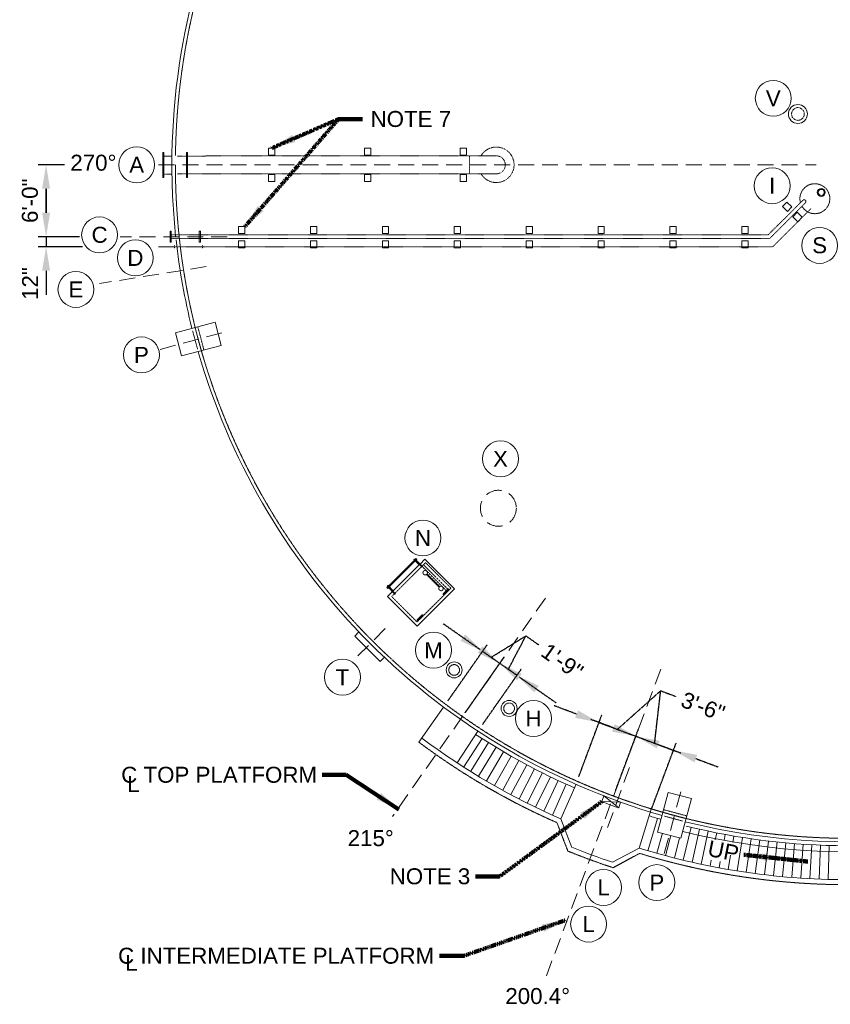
# Model space of a CAD drawing. Header units: inches. Extents: x -502 to 3161, y -1754 to 810.
# Tile 2 of 5: x -502 to 310, y -803 to 183. Entities that reach past the tile are written whole.
import ezdxf

# ---------------------------------------------------------------- set-up
doc = ezdxf.new("R2010")
doc.units = ezdxf.units.IN
doc.header["$MEASUREMENT"] = 0
for name, pattern in [('( Dashed )', [9, 6, -3]), ('CENTER', [0.629921, 0.393701, -0.07874, 0.07874, -0.07874]), ('HIDDEN', [0.19685, 0.15748, -0.03937])]:
    doc.linetypes.add(name, pattern=pattern)
doc.layers.get('DefPoints').update_dxf_attribs({"lineweight": 0})
for name, color, linetype, lineweight in [('G-ANNO-DIMS', 2, 'Continuous', 0), ('G-ANNO-KEYN', 2, 'Continuous', 0), ('G-ANNO-NOTE', 4, 'Continuous', 30), ('G-GRID-COOR', 2, 'Continuous', 13), ('M-ANNO-TEXT', 13, 'Continuous', 0), ('M-DETL LGHT', 3, 'Continuous', 0), ('m-detl-hide', 3, 'HIDDEN', 0), ('M-DETL-LGHT', 3, 'Continuous', 0), ('M-DETL-MEDM', 5, 'Continuous', 0), ('M-DETL-MLGT', 2, 'Continuous', 0), ('M-DETL-YELW', 2, 'Continuous', 0), ('X-ANNO-TEXT', 13, 'Continuous', 0), ('X-DETL-XLGT', 1, 'Continuous', 0)]:
    doc.layers.add(name, color=color, linetype=linetype, lineweight=lineweight)
doc.styles.add("AEC_AC_12ArchDims-CC_3-32_1'", font='arial.ttf', dxfattribs={"height": 16})
doc.styles.add("AEC_AC_51Text-LeftTop_3-32_1'", font='arial.ttf', dxfattribs={"height": 16})
doc.dimstyles.new("AEC_AC_12_Arch-Dims_3-32_1'", dxfattribs={"dimtxt": 16, "dimasz": 24, "dimexe": 8, "dimexo": 8, "dimgap": 8, "dimtad": 1, "dimdec": 4, "dimzin": 15, "dimdsep": 46, "dimlunit": 4, "dimtxsty": "AEC_AC_12ArchDims-CC_3-32_1'", "dimcen": 0.09, "dimclrd": 256, "dimclre": 256, "dimazin": 2, "dimtfac": 0.7, "dimtdec": 4, "dimtix": 1, "dimtmove": 1, "dimatfit": 3, "dimfxl": 1, "dimfrac": 1, "dimtolj": 1, "dimtzin": 15, "dimlwd": 30, "dimlwe": 30, "dimarcsym": 0})
doc.dimstyles.new("AEC_AC_51_Notes_3-32_1'", dxfattribs={"dimtxt": 16, "dimasz": 24, "dimexe": 8, "dimexo": 8, "dimgap": 8, "dimtad": 1, "dimjust": 1, "dimdec": 3, "dimzin": 15, "dimdsep": 46, "dimlunit": 5, "dimtxsty": "AEC_AC_51Text-LeftTop_3-32_1'", "dimcen": 0.09, "dimclrd": 256, "dimclre": 256, "dimazin": 2, "dimtfac": 0.7, "dimtdec": 3, "dimtmove": 1, "dimatfit": 1, "dimfxl": 1, "dimfrac": 1, "dimtolj": 1, "dimtzin": 15, "dimlwd": 30, "dimlwe": 30, "dimarcsym": 0})

# ---------------------------------------------------------------- blocks, each defined once
blk = doc.blocks.new('A$C3E053B37')
at = {"layer": 'M-DETL-YELW'}
for p, q in [((-2.99, -4.93), (-2.99, 2)), ((-2.99, 2), (39, 2)), ((39, -51.01), (39, 2)), ((-10.06, -5.56), (-10.63, -5.56)), ((-10.63, -5.56), (-10.63, -6.22)), ((-10.63, -6.22), (-2.99, -6.22)), ((0.71, -4.93), (-10.06, -4.93)), ((-10.06, -5.56), (-10.06, -4.93)), ((-10.06, -5.56), (0.71, -5.56)), ((-9.81, -4.86), (-9.81, -4)), ((-9.81, -4), (-8.42, -4)), ((-9.59, -6.22), (-9.59, -42.79)), ((-8.42, -4), (-8.72, -4)), ((-8.69, -6.22), (-8.69, -42.79)), ((-8.42, -4), (-8.42, -4.86)), ((-7.72, -5.56), (-7.72, -6.22)), ((-2.99, -43.45), (-2.99, -5.56)), ((34.61, -2.61), (34.61, -9.59)), ((35.27, -9.59), (35.27, -2.61)), ((34.61, -46.39), (34.61, -39.41)), ((35.27, -39.41), (35.27, -46.39)), ((-10.63, -42.79), (-2.99, -42.79)), ((-10.63, -43.45), (-10.63, -42.79)), ((-10.06, -43.45), (-10.63, -43.45)), ((-10.06, -43.45), (0.71, -43.45)), ((-10.06, -43.45), (-10.06, -44.07)), ((0.71, -44.07), (-10.06, -44.07)), ((-9.81, -44.14), (-9.81, -45.01)), ((-9.81, -45.01), (-8.42, -45.01)), ((-8.42, -45.01), (-8.72, -45.01)), ((-8.42, -45.01), (-8.42, -44.14)), ((-7.72, -43.45), (-7.72, -42.79)), ((-2.99, -51.01), (-2.99, -44.07)), ((-2.99, -51.01), (39, -51.01))]:
    blk.add_line(p, q, dxfattribs=at)
at = {"layer": 'M-DETL-YELW', "linetype": 'Continuous'}
blk.add_line((-2, 2), (38, 2), dxfattribs=at)
at = {"layer": 'M-DETL-YELW', "linetype": 'HIDDEN'}
for p, q in [((0.01, 0), (0, -48)), ((0.01, 0), (36, 0)), ((36, 0), (36, -48.01)), ((0, -2.99), (36, -2.99)), ((0, -5.11), (36, -5.11)), ((0.71, -4.93), (0.71, -5.56)), ((26.99, -6.83), (9.01, -6.83)), ((26.99, -7.88), (9.01, -7.88)), ((0, -48), (36, -48.01)), ((0.71, -44.07), (0.71, -43.45))]:
    blk.add_line(p, q, dxfattribs=at)
for centre in [(6.82, -7.36), (29.18, -7.36)]:
    blk.add_circle(centre, 2.25, dxfattribs=at)
at = {"layer": 'M-DETL-YELW'}
for centre, start, end in [((34.94, -2.66), 7.51462, 172.48537), ((34.94, -9.55), 187.47919, 352.48708), ((34.94, -39.46), 7.51292, 172.52081), ((34.94, -46.35), 187.51463, 352.48538)]:
    blk.add_arc(centre, 0.336, start, end, dxfattribs=at)
blk = doc.blocks.new('A$C77D2708D')
at = {"layer": 'M-DETL LGHT'}
for p, q in [((5.27, 7.42), (0.22, 10.68)), ((-4.94, -7.42), (-9.98, -4.16))]:
    blk.add_line(p, q, dxfattribs=at)
blk.add_arc((250.53, -172.19), 310, 143.85047, 147.1792, dxfattribs=at)
at = {"layer": 'X-DETL-XLGT'}
for p, q in [((0.22, 10.68), (-4.94, -7.42)), ((5.27, 7.42), (-9.98, -4.16))]:
    blk.add_line(p, q, dxfattribs=at)
blk = doc.blocks.new('*D56')
at = {"layer": 'DefPoints', "color": 0, "transparency": 16777216}
for p in [(-449.13, 37.64), (-475.7, -34.37), (-459.96, -34.37)]:
    blk.add_point(p, dxfattribs=at)
at = {"layer": 'G-ANNO-DIMS', "lineweight": 30, "transparency": 16777216}
for p, q in [((-457.13, 37.64), (-483.7, 37.64)), ((-475.7, 13.64), (-475.7, -10.37)), ((-467.96, -34.37), (-483.7, -34.37))]:
    blk.add_line(p, q, dxfattribs=at)
at = {"layer": 'G-ANNO-DIMS', "transparency": 16777216}
for points in [[(-479.7, 13.64), (-471.7, 13.64), (-475.7, 37.64)], [(-479.7, -10.37), (-471.7, -10.37), (-475.7, -34.37)]]:
    blk.add_solid(points, dxfattribs=at)
at = {"layer": 'G-ANNO-DIMS', "color": 0, "lineweight": 30, "transparency": 16777216, "insert": (-491.87, 1.64), "char_height": 16, "attachment_point": 5, "rotation": 90, "style": "AEC_AC_12ArchDims-CC_3-32_1'"}
blk.add_mtext('\\A1;6\'-0"', dxfattribs=at)
blk = doc.blocks.new('*D57')
at = {"layer": 'DefPoints', "color": 0, "transparency": 16777216}
for p in [(-434.27, -34.37), (-475.7, -44.42), (-431.35, -44.42)]:
    blk.add_point(p, dxfattribs=at)
at = {"layer": 'G-ANNO-DIMS', "lineweight": 30, "transparency": 16777216}
for p, q in [((-475.7, -10.37), (-475.7, 13.63)), ((-442.27, -34.37), (-483.7, -34.37)), ((-475.7, -34.37), (-475.7, -44.42)), ((-439.35, -44.42), (-483.7, -44.42)), ((-475.7, -68.42), (-475.7, -92.42))]:
    blk.add_line(p, q, dxfattribs=at)
at = {"layer": 'G-ANNO-DIMS', "transparency": 16777216}
for points in [[(-479.7, -10.37), (-471.7, -10.37), (-475.7, -34.37)], [(-479.7, -68.42), (-471.7, -68.42), (-475.7, -44.42)]]:
    blk.add_solid(points, dxfattribs=at)
at = {"layer": 'G-ANNO-DIMS', "color": 0, "lineweight": 30, "transparency": 16777216, "insert": (-491.73, -81.29), "char_height": 16, "attachment_point": 5, "rotation": 90, "style": "AEC_AC_12ArchDims-CC_3-32_1'"}
blk.add_mtext('\\A1;12"', dxfattribs=at)
blk = doc.blocks.new('*D58')
at = {"layer": 'DefPoints', "color": 0, "linetype": 'CENTER', "transparency": 16777216}
for p in [(-21.29, -461.65), (-77.78, -505.71), (-60.57, -517.75)]:
    blk.add_point(p, dxfattribs=at)
at = {"layer": 'G-ANNO-DIMS', "linetype": 'CENTER', "lineweight": 30, "transparency": 16777216}
for p, q in [((-58.16, -435.84), (-77.81, -422.08)), ((-73.19, -499.15), (-33.91, -443.05)), ((-29.89, -455.63), (4.89, -434.15)), ((4.89, -434.15), (17.99, -443.32)), ((-38.5, -449.61), (-21.29, -461.65)), ((-38.5, -449.61), (-21.29, -461.65)), ((-55.99, -511.2), (-16.7, -455.1)), ((-1.63, -475.42), (18.03, -489.18))]:
    blk.add_line(p, q, dxfattribs=at)
at = {"layer": 'G-ANNO-DIMS', "linetype": 'CENTER', "transparency": 16777216}
for points in [[(-55.86, -432.57), (-60.45, -439.12), (-38.5, -449.61)], [(0.66, -472.14), (-3.93, -478.7), (-21.29, -461.65)]]:
    blk.add_solid(points, dxfattribs=at)
at = {"layer": 'G-ANNO-DIMS', "color": 0, "linetype": 'CENTER', "lineweight": 30, "transparency": 16777216, "insert": (41.35, -459.68), "char_height": 16, "attachment_point": 5, "rotation": 325, "style": "AEC_AC_12ArchDims-CC_3-32_1'"}
blk.add_mtext('\\A1;1\'-9"', dxfattribs=at)
blk = doc.blocks.new('*D59')
at = {"layer": 'DefPoints', "color": 0, "linetype": 'CENTER', "transparency": 16777216}
for p in [(-21.29, -461.65), (-60.39, -517.49), (-43.19, -529.53)]:
    blk.add_point(p, dxfattribs=at)
at = {"layer": 'G-ANNO-DIMS', "linetype": 'CENTER', "lineweight": 30, "transparency": 16777216}
for p, q in [((-40.95, -447.89), (-60.61, -434.12)), ((-12.69, -467.68), (4.89, -434.15)), ((4.89, -434.15), (17.99, -443.32)), ((-55.8, -510.93), (-16.7, -455.1)), ((-4.09, -473.7), (-21.29, -461.65)), ((-4.09, -473.7), (-21.29, -461.65)), ((-38.6, -522.98), (0.5, -467.14)), ((15.57, -487.46), (35.23, -501.23))]:
    blk.add_line(p, q, dxfattribs=at)
at = {"layer": 'G-ANNO-DIMS', "linetype": 'CENTER', "transparency": 16777216}
for points in [[(-38.66, -444.61), (-43.25, -451.16), (-21.29, -461.65)], [(17.86, -484.19), (13.27, -490.74), (-4.09, -473.7)]]:
    blk.add_solid(points, dxfattribs=at)
at = {"layer": 'G-ANNO-DIMS', "color": 0, "linetype": 'CENTER', "lineweight": 30, "transparency": 16777216, "insert": (41.35, -459.68), "char_height": 16, "attachment_point": 5, "rotation": 325, "style": "AEC_AC_12ArchDims-CC_3-32_1'"}
blk.add_mtext('\\A1;1\'-9"', dxfattribs=at)
blk = doc.blocks.new('*D61')
at = {"layer": 'DefPoints', "color": 0, "linetype": 'CENTER', "transparency": 16777216}
for p in [(115.03, -534.65), (55.1, -582.63), (91.97, -596.4)]:
    blk.add_point(p, dxfattribs=at)
at = {"layer": 'G-ANNO-DIMS', "linetype": 'CENTER', "lineweight": 30, "transparency": 16777216}
for p, q in [((96.59, -527.76), (139.92, -489.11)), ((139.92, -489.11), (154.91, -494.7)), ((55.67, -512.48), (33.19, -504.09)), ((57.9, -575.13), (80.95, -513.38)), ((78.15, -520.88), (115.03, -534.65)), ((78.15, -520.88), (115.03, -534.65)), ((94.77, -588.9), (117.83, -527.15)), ((137.51, -543.04), (160, -551.44))]:
    blk.add_line(p, q, dxfattribs=at)
at = {"layer": 'G-ANNO-DIMS', "linetype": 'CENTER', "transparency": 16777216}
for points in [[(57.07, -508.74), (54.27, -516.23), (78.15, -520.88)], [(138.91, -539.3), (136.11, -546.79), (115.03, -534.65)]]:
    blk.add_solid(points, dxfattribs=at)
at = {"layer": 'G-ANNO-DIMS', "color": 0, "linetype": 'CENTER', "lineweight": 30, "transparency": 16777216, "insert": (182.32, -504.94), "char_height": 16, "attachment_point": 5, "rotation": 339.52548, "style": "AEC_AC_12ArchDims-CC_3-32_1'"}
blk.add_mtext('\\A1;3\'-6"', dxfattribs=at)
blk = doc.blocks.new('*D60')
at = {"layer": 'DefPoints', "color": 0, "linetype": 'CENTER', "transparency": 16777216}
for p in [(152.72, -548.72), (91.97, -596.4), (128.22, -614.34)]:
    blk.add_point(p, dxfattribs=at)
at = {"layer": 'G-ANNO-DIMS', "linetype": 'CENTER', "lineweight": 30, "transparency": 16777216}
for p, q in [((133.87, -541.68), (139.92, -489.11)), ((139.92, -489.11), (154.91, -494.7)), ((92.55, -526.25), (70.06, -517.86)), ((94.77, -588.9), (117.83, -527.15)), ((115.03, -534.65), (152.72, -548.72)), ((115.03, -534.65), (152.72, -548.72)), ((131.01, -606.85), (155.52, -541.22)), ((175.2, -557.11), (197.69, -565.51))]:
    blk.add_line(p, q, dxfattribs=at)
at = {"layer": 'G-ANNO-DIMS', "linetype": 'CENTER', "transparency": 16777216}
for points in [[(93.95, -522.51), (91.15, -530), (115.03, -534.65)], [(176.6, -553.37), (173.8, -560.86), (152.72, -548.72)]]:
    blk.add_solid(points, dxfattribs=at)
at = {"layer": 'G-ANNO-DIMS', "color": 0, "linetype": 'CENTER', "lineweight": 30, "transparency": 16777216, "insert": (182.32, -504.94), "char_height": 16, "attachment_point": 5, "rotation": 339.52548, "style": "AEC_AC_12ArchDims-CC_3-32_1'"}
blk.add_mtext('\\A1;3\'-6"', dxfattribs=at)

msp = doc.modelspace()

# ---------------------------------------------------------------- linework, layer by layer
at = {"layer": 'G-ANNO-KEYN'}
for centre in [(252.72203, 104.23088, -0.00197), (-384.96772, 37.632, -0.00197), (251.62451, 16.66695, -0.00197), (-422.10088, -32.57835, -0.00197), (299.14836, -43.08308, -0.00197), (-386.30315, -55.58741, -0.00394), (-445.79851, -87.1624, -0.00197), (-380.20295, -152.74567, -0.00197), (-20.56469, -256.82851, -0.00197), (-98.22431, -336.12409, -0.00197), (-87.67402, -448.5178, -0.00197), (-178.8262, -475.55331, -0.00197), (12.4972, -516.89619, -0.00197), (82.71788, -686.09746, -0.00197), (136.01962, -681.25818, -0.00197), (67.74653, -722.79286, -0.00197)]:
    msp.add_circle(centre, 18, dxfattribs=at)
at = {"layer": 'G-GRID-COOR', "linetype": '( Dashed )', "lineweight": 13, "ltscale": 2.666667}
for p, q in [((-362.94125, 37.63305, -0.00197), (295.55126, 37.63305, -0.00197)), ((-294.20026, -34.3577, -0.00197), (-401.47181, -34.3577, -0.00197)), ((-347.22789, -44.44129, -0.00197), (-369.61035, -44.44129, -0.00197)), ((-315.34419, -64.31184, -0.00197), (-422.32728, -81.2563, -0.00197)), ((-361.52042, -147.20659, -0.00197), (-295.46885, -129.50812, -0.00197)), ((-135.95203, -426.62948, -0.00197), (-163.27897, -454.22916, -0.00197)), ((108.61663, -565.97089, -0.00197), (84.0515, -633.46301, -0.00197)), ((143.47086, -652.19787, -0.00197), (161.90415, -583.40386, -0.00197))]:
    msp.add_line(p, q, dxfattribs=at)
at = {"layer": 'G-GRID-COOR', "linetype": '( Dashed )', "lineweight": 13, "ltscale": 2.666667, "elevation": -0.00197, "flags": 128}
for points in [[(24.38114, -396.42305), (-128.64219, -614.96302)], [(140.15445, -467.35854), (23.9711, -778.52689)]]:
    msp.add_lwpolyline(points, dxfattribs=at)
at = {"layer": 'M-DETL LGHT'}
for p, q in [((-162.28706, -430.26235, -0.00197), (-166.51605, -434.53355, -0.00197)), ((-166.51605, -434.53355, -0.00197), (-140.93411, -459.86267, -0.00197)), ((-136.70512, -455.59147, -0.00197), (-140.93411, -459.86267, -0.00197))]:
    msp.add_line(p, q, dxfattribs=at)
for centre, radius in [((277.39881, 88.54474, -0.00197), 9.5), ((300.77519, 10.01055, -0.00197), 4), ((300.77519, 10.01055, -0.00197), 3)]:
    msp.add_circle(centre, radius, dxfattribs=at)
at = {"layer": 'M-DETL LGHT', "linetype": 'HIDDEN', "ltscale": 20}
msp.add_circle((277.39881, 88.54474, -0.00197), 6.375, dxfattribs=at)
at = {"layer": 'M-DETL LGHT', "linetype": '( Dashed )', "lineweight": 13, "ltscale": 2.666667}
msp.add_circle((-22.6587, -306.32637), 18, dxfattribs=at)
at = {"layer": 'M-DETL LGHT'}
for points in [[(-339.90387, -153.83776, -0.00197), (-300.19356, -143.20919, -0.00197), (-306.40538, -120.02701, -0.00197), (-346.10912, -130.65383, -0.00197)], [(160.02192, -636.79289, -0.00197), (170.67249, -597.08848, -0.00197), (147.49023, -590.87696, -0.00197), (136.84142, -630.57481, -0.00197)]]:
    msp.add_3dface(points, dxfattribs=at)
at = {"layer": 'm-detl-hide', "ltscale": 0.5}
for p, q in [((-347.22789, -46.19097, -0.00197), (-347.22789, -42.6916, -0.00197)), ((-319.17862, -46.19097, -0.00197), (-319.17862, -42.6916, -0.00197))]:
    msp.add_line(p, q, dxfattribs=at)
at = {"layer": 'm-detl-hide'}
msp.add_arc((283.72052, 0.92505, -0.00197), 1.73895, 314.98938322, 134.98938322, dxfattribs=at)
at = {"layer": 'M-DETL-LGHT', "color": 3, "linetype": 'Continuous'}
for p, q in [((-357.60891, 50.02901, -0.00197), (-358.79001, 50.02901, -0.00197)), ((-358.79001, 50.02901, -0.00197), (-358.79001, 24.83221, -0.00197)), ((-357.60891, 50.02901, -0.00197), (-357.60891, 24.83221, -0.00197)), ((-334.02239, 50.02901, -0.00197), (-335.20349, 50.02901, -0.00197)), ((-335.20349, 50.02901, -0.00197), (-335.20349, 24.83221, -0.00197)), ((-334.02239, 50.02901, -0.00197), (-334.02239, 24.83221, -0.00197)), ((-357.60891, 24.83221, -0.00197), (-358.79001, 24.83221, -0.00197)), ((-334.02239, 24.83221, -0.00197), (-335.20349, 24.83221, -0.00197)), ((-350.3562, -28.86713, -0.00197), (-351.5373, -28.86713, -0.00197)), ((-351.5373, -28.86713, -0.00197), (-351.5373, -39.86711, -0.00197)), ((-351.5373, -28.86713, -0.00197), (-351.5373, -39.86711, -0.00197)), ((-350.3562, -28.86713, -0.00197), (-350.3562, -39.86711, -0.00197)), ((-322.21978, -28.85788, -0.00197), (-322.30593, -39.85752, -0.00197)), ((-322.21978, -28.85788, -0.00197), (-322.30593, -39.85752, -0.00197)), ((-321.03871, -28.86713, -0.00197), (-322.21978, -28.85788, -0.00197)), ((-321.03871, -28.86713, -0.00197), (-321.12486, -39.86677, -0.00197)), ((-350.3562, -39.86711, -0.00197), (-351.5373, -39.86711, -0.00197)), ((-321.12486, -39.86677, -0.00197), (-322.30593, -39.85752, -0.00197))]:
    msp.add_line(p, q, dxfattribs=at)
at = {"layer": 'M-DETL-LGHT', "color": 3, "linetype": 'HIDDEN', "ltscale": 0.5}
for p, q in [((-349.63249, 46.42577, -0.00197), (-357.60891, 46.41846, -0.00197)), ((-24.70055, 46.72345, -0.00197), (-344.41013, 46.43056, -0.00197)), ((-51.70055, 28.72214, -0.00197), (-51.70055, 46.72345, -0.00197)), ((-349.62699, 28.42579, -0.00197), (-357.60891, 28.41851, -0.00197)), ((-24.70055, 28.72214, -0.00197), (-344.27037, 28.43067, -0.00197))]:
    msp.add_line(p, q, dxfattribs=at)
at = {"layer": 'M-DETL-LGHT'}
for p, q in [((-38.99841, -536.99153, -0.00197), (-57.10484, -565.43307, -0.00197)), ((-32.57695, -541.0384, -0.00197), (-50.34835, -569.76998, -0.00197)), ((-25.03276, -545.6645, -0.00197), (-42.43471, -574.63238, -0.00197)), ((-17.42825, -550.19048, -0.00197), (-34.45864, -579.39168, -0.00197)), ((-9.76477, -554.61555, -0.00197), (-26.42149, -584.04708, -0.00197)), ((-2.04368, -558.93892, -0.00197), (-18.3246, -588.59779, -0.00197)), ((5.73364, -563.15983, -0.00197), (-10.16935, -593.04306, -0.00197)), ((13.56581, -567.27755, -0.00197), (-1.9571, -597.38213, -0.00197)), ((21.45143, -571.29135, -0.00197), (6.31077, -601.61427, -0.00197)), ((29.38911, -575.20054, -0.00197), (14.63285, -605.73877, -0.00197)), ((37.37743, -579.00442, -0.00197), (23.00776, -609.75493, -0.00197)), ((45.41496, -582.70233, -0.00197), (31.43407, -613.66208, -0.00197)), ((55.09909, -582.62706, -0.00197), (39.91038, -617.45956, -0.00197)), ((39.90246, -617.43901, -0.00197), (50.92253, -646.04468, -0.00197)), ((118.31713, -646.59543, -0.00197), (91.7788, -660.88486, -0.00197))]:
    msp.add_line(p, q, dxfattribs=at)
at = {"layer": 'M-DETL-LGHT', "linetype": 'CENTER'}
for p, q in [((35.99402, -621.20227, -0.00197), (46.972, -649.69869, -0.00197)), ((118.86297, -651.98026, -0.00197), (92.25244, -666.30856, -0.00197))]:
    msp.add_line(p, q, dxfattribs=at)
at = {"layer": 'M-DETL-LGHT', "color": 3, "linetype": 'HIDDEN', "ltscale": 0.5, "elevation": -0.00197, "flags": 128}
for points in [[(-350.3562, -32.6204), (247.44186, -32.6204), (282.49112, 2.1549)], [(-350.3562, -36.11318), (249.13506, -36.11318), (284.94991, -0.3048)], [(-347.22789, -44.44129), (252.23181, -44.36317), (290.5694, -6.02559)]]:
    msp.add_lwpolyline(points, dxfattribs=at)
at = {"layer": 'M-DETL-LGHT', "elevation": -0.00197, "flags": 128}
for points in [[(-102.24915, -540.65746), (-77.77652, -505.70693)], [(-64.00366, -561.31371), (-43.18555, -529.53067)], [(130.26651, -607.66036), (118.31713, -646.59543)], [(118.31713, -646.59543), (130.26651, -607.66036)], [(127.14795, -649.38552), (136.66389, -616.8863)], [(162.59972, -658.78696), (170.43862, -625.843)], [(171.53429, -660.85253), (178.95055, -627.81087)], [(180.49459, -662.80349), (187.48698, -629.66953)], [(135.965, -651.906), (141.62662, -631.60967)], [(144.81361, -654.31332), (150.21218, -633.95592)], [(153.69234, -656.6071), (158.7994, -636.30262)], [(194.64105, -638.52824), (196.04652, -631.4187)], [(203.50102, -639.16806), (204.62777, -633.05808)], [(212.13448, -640.98259), (213.22931, -634.58739)], [(216.56359, -669.45501), (221.84974, -636.0064)], [(225.63039, -670.82844), (230.48764, -637.31487)], [(234.71404, -672.08562), (239.14159, -638.51258)], [(243.81304, -673.22634), (247.81017, -639.59933)], [(252.92592, -674.25041), (256.49196, -640.57496)], [(262.05116, -675.15766), (265.18554, -641.43929)], [(271.18728, -675.94794), (273.88948, -642.19219)], [(280.33277, -676.62113), (282.60234, -642.83353)], [(289.48614, -677.17711), (291.32271, -643.36321)], [(298.64587, -677.61579), (300.04915, -643.78114)], [(307.81047, -677.9371), (308.78022, -644.08725)], [(189.47915, -664.63951), (190.64788, -658.72752)], [(198.48648, -666.36028), (199.63124, -660.15264)], [(207.51512, -667.96554), (209.95128, -653.73526)]]:
    msp.add_lwpolyline(points, dxfattribs=at)
at = {"layer": 'M-DETL-LGHT', "linetype": 'Continuous'}
for centre in [(-66.94417, -468.26986, -0.00197), (-11.89767, -506.81383, -0.00197)]:
    msp.add_circle(centre, 8, dxfattribs=at)
at = {"layer": 'M-DETL-LGHT', "linetype": 'HIDDEN', "ltscale": 10}
for centre in [(-66.94417, -468.26986, -0.00197), (-11.89767, -506.81383, -0.00197)]:
    msp.add_circle(centre, 5.375, dxfattribs=at)
at = {"layer": 'M-DETL-LGHT', "color": 3, "linetype": 'HIDDEN', "ltscale": 0.5}
for radius, start, end in [(17.78291, 210.38989103, 149.61010897), (8.99605, 270, 90)]:
    msp.add_arc((-24.70055, 37.63305, -0.00197), radius, start, end, dxfattribs=at)
at = {"layer": 'M-DETL-LGHT', "linetype": 'CENTER'}
for centre, radius, start, end in [((318.58149, 22.72634, -0.00197), 703.20674, 233.23384538, 246.30577688), ((317.80068, 18.58677, -0.00197), 721.0781, 247.93930671, 251.77236502), ((327.43527, 26.24845, -0.00197), 709.57494, 252.90602715, 270.63803147)]:
    msp.add_arc(centre, radius, start, end, dxfattribs=at)
at = {"layer": 'M-DETL-LGHT'}
for centre, radius, start, end in [((321.42758, 27.80322, -0.00197), 704, 233.29063938, 246.42917391), ((321.42758, 27.80322, -0.00197), 670, 236.79613203, 246.42860468), ((328.23716, 36.86868, -0.00197), 681.23667, 252.92550581, 253.98030406), ((328.23716, 36.86868, -0.00197), 681.23667, 256.18567263, 283.42282427), ((317.66528, 18.21759, -0.00197), 715.68487, 248.11150572, 251.60158269), ((327.4017, 26.35219, -0.00197), 704.68067, 252.74000023, 270.61055434)]:
    msp.add_arc(centre, radius, start, end, dxfattribs=at)
for points in [[(-252.80125, 54.35378, -0.00197), (-252.80354, 47.26441, -0.00197), (-246.55382, 47.26239, -0.00197), (-246.55153, 54.35176, -0.00197)], [(-156.80125, 54.35378, -0.00197), (-156.80354, 47.26441, -0.00197), (-150.55382, 47.26239, -0.00197), (-150.55153, 54.35176, -0.00197)], [(-60.80125, 54.35378, -0.00197), (-60.80354, 47.26441, -0.00197), (-54.55382, 47.26239, -0.00197), (-54.55153, 54.35176, -0.00197)], [(-252.80125, 27.91082, -0.00197), (-252.80354, 20.82145, -0.00197), (-246.55382, 20.81943, -0.00197), (-246.55153, 27.9088, -0.00197)], [(-156.80125, 27.91082, -0.00197), (-156.80354, 20.82145, -0.00197), (-150.55382, 20.81943, -0.00197), (-150.55153, 27.9088, -0.00197)], [(-60.80125, 27.91082, -0.00197), (-60.80354, 20.82145, -0.00197), (-54.55382, 20.81943, -0.00197), (-54.55153, 27.9088, -0.00197)], [(266.90004, -9.10836, -0.00197), (261.78981, -4.19463, -0.00197), (266.12157, 0.31036, -0.00197), (271.2318, -4.60338, -0.00197)], [(277.31581, -19.32287, -0.00197), (272.20558, -14.40914, -0.00197), (276.53734, -9.90416, -0.00197), (281.64757, -14.81789, -0.00197)], [(-282.80921, -31.31123, -0.00197), (-282.8115, -24.22186, -0.00197), (-276.56178, -24.21984, -0.00197), (-276.55949, -31.30922, -0.00197)], [(-210.80921, -31.31123, -0.00197), (-210.8115, -24.22186, -0.00197), (-204.56178, -24.21984, -0.00197), (-204.55949, -31.30922, -0.00197)], [(-138.80921, -31.31123, -0.00197), (-138.8115, -24.22186, -0.00197), (-132.56178, -24.21984, -0.00197), (-132.55949, -31.30922, -0.00197)], [(-66.80921, -31.31123, -0.00197), (-66.8115, -24.22186, -0.00197), (-60.56178, -24.21984, -0.00197), (-60.55949, -31.30922, -0.00197)], [(5.19079, -31.31123, -0.00197), (5.1885, -24.22186, -0.00197), (11.43822, -24.21984, -0.00197), (11.44051, -31.30922, -0.00197)], [(77.19079, -31.31123, -0.00197), (77.1885, -24.22186, -0.00197), (83.43822, -24.21984, -0.00197), (83.44051, -31.30922, -0.00197)], [(149.19079, -31.31123, -0.00197), (149.1885, -24.22186, -0.00197), (155.43822, -24.21984, -0.00197), (155.44051, -31.30922, -0.00197)], [(221.19079, -31.31123, -0.00197), (221.1885, -24.22186, -0.00197), (227.43822, -24.21984, -0.00197), (227.44051, -31.30922, -0.00197)], [(-282.80921, -45.5747, -0.00197), (-282.8115, -38.48532, -0.00197), (-276.56178, -38.48331, -0.00197), (-276.55949, -45.57268, -0.00197)], [(-210.80921, -45.5747, -0.00197), (-210.8115, -38.48532, -0.00197), (-204.56178, -38.48331, -0.00197), (-204.55949, -45.57268, -0.00197)], [(-138.80921, -45.5747, -0.00197), (-138.8115, -38.48532, -0.00197), (-132.56178, -38.48331, -0.00197), (-132.55949, -45.57268, -0.00197)], [(-66.80921, -45.5747, -0.00197), (-66.8115, -38.48532, -0.00197), (-60.56178, -38.48331, -0.00197), (-60.55949, -45.57268, -0.00197)], [(5.19079, -45.5747, -0.00197), (5.1885, -38.48532, -0.00197), (11.43822, -38.48331, -0.00197), (11.44051, -45.57268, -0.00197)], [(77.19079, -45.5747, -0.00197), (77.1885, -38.48532, -0.00197), (83.43822, -38.48331, -0.00197), (83.44051, -45.57268, -0.00197)], [(149.19079, -45.5747, -0.00197), (149.1885, -38.48532, -0.00197), (155.43822, -38.48331, -0.00197), (155.44051, -45.57268, -0.00197)], [(221.19079, -45.5747, -0.00197), (221.1885, -38.48532, -0.00197), (227.43822, -38.48331, -0.00197), (227.44051, -45.57268, -0.00197)]]:
    msp.add_3dface(points, dxfattribs=at)
at = {"layer": 'M-DETL-MEDM', "elevation": -0.00197, "flags": 128}
for points in [[(-323.32569, -149.59485, 0.122506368), (-159.66825, -433.06935, 0.131735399), (141.27212, -614.05756)], [(164.45438, -620.26905, 0.20004759), (680.18803, -541.9066, 0.055567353), (799.17625, -450.18806)], [(162.03763, -629.97262, 0.20004759), (685.37796, -550.45438)]]:
    msp.add_lwpolyline(points, format="xyb", dxfattribs=at)
at = {"layer": 'M-DETL-MEDM'}
for start, end in [(164.99889286, 180), (180, 186.0500474), (186.36241798, 193.9862622)]:
    msp.add_arc((328.31049, 37.63305, -0.00197), 678, start, end, dxfattribs=at)
at = {"layer": 'M-DETL-MLGT', "linetype": 'HIDDEN'}
msp.add_arc((294.36749, 3.69063, -0.00197), 15, 210.1889524, 195.76420635, dxfattribs=at)
at = {"layer": 'M-DETL-YELW', "linetype": 'HIDDEN', "ltscale": 0.5}
for p, q in [((-317.58195, -147.86148, -0.00197), (-323.79377, -124.6793, -0.00197)), ((-323.99853, -147.09678, -0.00197), (-328.88827, -128.84854, -0.00197)), ((166.00728, -614.47341, -0.00197), (142.82502, -608.26189, -0.00197)), ((162.13674, -619.64797, -0.00197), (143.88844, -614.75848, -0.00197))]:
    msp.add_line(p, q, dxfattribs=at)
at = {"layer": 'M-DETL-YELW', "linetype": 'CENTER'}
msp.add_arc((328.31049, 37.63305, -0.00197), 674.5, 180, 179.21399936, dxfattribs=at)

# ---------------------------------------------------------------- block references
at = {"layer": 'M-ANNO-TEXT', "rotation": 314.9191357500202}
msp.add_blockref('A$C3E053B37', (-95.55693, -360.82384, -0.00197), dxfattribs=at)
at = {"layer": 'X-ANNO-TEXT', "rotation": 104.0598389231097}
msp.add_blockref('A$C77D2708D', (91.39618, -597.70575, -0.00197), dxfattribs=at)

# ---------------------------------------------------------------- texts
at = {"layer": 'G-ANNO-KEYN', "char_height": 16, "attachment_point": 5, "style": "AEC_AC_51Text-LeftTop_3-32_1'"}
for s, insert in [('V', (252.72203, 104.23088, -0.00197)), ('A', (-384.96772, 37.632, -0.00197)), ('I', (251.62451, 16.66695, -0.00197)), ('C', (-422.10088, -32.57225, -0.00197)), ('S', (299.14836, -43.07698, -0.00197)), ('D', (-386.30315, -55.58741, -0.00394)), ('E', (-445.79851, -87.1624, -0.00197)), ('P', (-380.20295, -152.74567, -0.00197)), ('X', (-20.56469, -256.82851, -0.00197)), ('N', (-98.22431, -336.12409, -0.00197)), ('M', (-87.67402, -448.5178, -0.00197)), ('T', (-178.8262, -475.55331, -0.00197)), ('H', (12.4972, -516.89619, -0.00197)), ('L', (82.71788, -686.09746, -0.00197)), ('P', (136.01962, -681.25818, -0.00197)), ('L', (67.74653, -722.79286, -0.00197))]:
    msp.add_mtext(s, dxfattribs=dict(at, insert=insert))
at = {"layer": 'G-ANNO-NOTE', "linetype": 'CENTER', "char_height": 16, "style": "AEC_AC_51Text-LeftTop_3-32_1'"}
for s, insert, attachment_point in [('NOTE 7', (-150.70038, 83.43485, -0.00197), 4), ('270°', (-451.44447, 47.75023), 1), ('L', (-394.42289, -574.45291), 1), ('215°', (-173.64206, -628.71992), 1), ('NOTE 3', (-131.54679, -666.91432, -0.00197), 1), ('C INTERMEDIATE PLATFORM', (-403.61179, -746.45969), 1), ('L', (-396.46683, -753.5923), 1), ('200.4°', (-15.70654, -786.85262), 1)]:
    msp.add_mtext(s, dxfattribs=dict(at, insert=insert, attachment_point=attachment_point))
at = {"layer": 'G-ANNO-NOTE', "insert": (-400.48191, -581.47546), "char_height": 16, "attachment_point": 7, "style": "AEC_AC_51Text-LeftTop_3-32_1'"}
msp.add_mtext('C TOP PLATFORM', dxfattribs=at)
at = {"layer": 'G-ANNO-NOTE', "linetype": 'CENTER', "insert": (189.05768, -638.59817), "char_height": 16, "attachment_point": 1, "rotation": 348.75705912, "style": "AEC_AC_51Text-LeftTop_3-32_1'"}
msp.add_mtext('UP', dxfattribs=at)

# ---------------------------------------------------------------- dimensions: what is measured, and where the dimension line sits
at = {"layer": 'G-ANNO-DIMS', "lineweight": 30}
dim = msp.add_linear_dim(base=(-475.70158, -34.36695, -0.00197), p1=(-449.13138, 37.64284, -0.00197), p2=(-459.95985, -34.36695, -0.00197), angle=270, text='6\'-0"', dimstyle="AEC_AC_12_Arch-Dims_3-32_1'", dxfattribs=at)
dim.commit()
dim.dimension.update_dxf_attribs({"geometry": '*D56', "text_midpoint": (-491.87074, 1.63795, -0.00197)})
dim = msp.add_linear_dim(base=(-475.70158, -44.42274, -0.00197), p1=(-434.27241, -34.36695, -0.00197), p2=(-431.35062, -44.42274, -0.00197), angle=270, text='12"', dimstyle="AEC_AC_12_Arch-Dims_3-32_1'", dxfattribs=at)
dim.commit()
dim.dimension.update_dxf_attribs({"geometry": '*D57', "text_midpoint": (-475.70158, -81.28877, -0.00197), "dimtype": 160})
at = {"layer": 'G-ANNO-DIMS', "linetype": 'CENTER', "lineweight": 30}
for p1, p2, angle, picture in [((-77.77652, -505.70693, -0.00197), (-60.57433, -517.75204, -0.00197), 325, '*D58'), ((-43.18555, -529.53067, -0.00197), (-60.38775, -517.48557, -0.00197), 145, '*D59')]:
    dim = msp.add_linear_dim(base=(-21.29333, -461.65295, -0.00197), p1=p1, p2=p2, angle=angle, dimstyle="AEC_AC_12_Arch-Dims_3-32_1'", override={"dimtad": 0}, dxfattribs=at)
    dim.commit()
    dim.dimension.update_dxf_attribs({"geometry": picture, "text_midpoint": (24.54764, -447.91186, -0.00197), "dimtype": 160})
for base, p1, p2, picture in [((115.03012, -534.64786, -0.00197), (55.09909, -582.62706, -0.00197), (91.97486, -596.39566, -0.00197), '*D61'), ((152.71781, -548.71961, -0.00197), (91.97486, -596.39566, -0.00197), (128.21598, -614.34168, -0.00197), '*D60')]:
    dim = msp.add_linear_dim(base=base, p1=p1, p2=p2, angle=339.52548329, text='3\'-6"', dimstyle="AEC_AC_12_Arch-Dims_3-32_1'", override={"dimtad": 0}, dxfattribs=at)
    dim.commit()
    dim.dimension.update_dxf_attribs({"geometry": picture, "text_midpoint": (162.40068, -497.50121, -0.00197), "dimtype": 160})

# ---------------------------------------------------------------- leaders
at = {"layer": 'G-ANNO-NOTE', "linetype": 'CENTER', "lineweight": 30}
for points in [[(-276.56178, -24.21984, -0.00197), (-182.70038, 83.43485, -0.00197)], [(223.2006, -653.35871), (287.23656, -660.17898)]]:
    msp.add_leader(points, dimstyle="AEC_AC_51_Notes_3-32_1'", override={"dimclrd": 0, "dimlwd": 65534}, dxfattribs=at)
at = {"layer": 'G-ANNO-NOTE', "linetype": 'CENTER', "lineweight": 30, "annotation_type": 0, "has_hookline": 1}
for points, hookline_direction, text_width in [([(-249.67639, 54.35277, -0.00197), (-182.70038, 83.43485, -0.00197), (-158.70038, 83.43485, -0.00197)], 0, 78.01364), ([(80.98395, -600.09124, -0.00197), (-21.5224, -675.18871, -0.00197), (-45.5224, -675.18871, -0.00197)], 1, 78.01364), ([(44.49567, -718.92767), (-57.66057, -754.73408), (-81.66057, -754.73408)], 1, 313.8663)]:
    msp.add_leader(points, dimstyle="AEC_AC_51_Notes_3-32_1'", override={"dimtad": 0, "dimclrd": 0, "dimlwd": 65534}, dxfattribs=dict(at, hookline_direction=hookline_direction, text_width=text_width))
at = {"layer": 'G-ANNO-NOTE', "lineweight": 30, "annotation_type": 0, "has_hookline": 1, "hookline_direction": 1, "text_width": 193.40791}
msp.add_leader([(-122.32819, -608.04337), (-175.01849, -573.20107), (-199.01849, -573.20107)], dimstyle="AEC_AC_51_Notes_3-32_1'", override={"dimtad": 0, "dimclrd": 0, "dimlwd": 65534}, dxfattribs=at)

doc.saveas('drawing.dxf')
